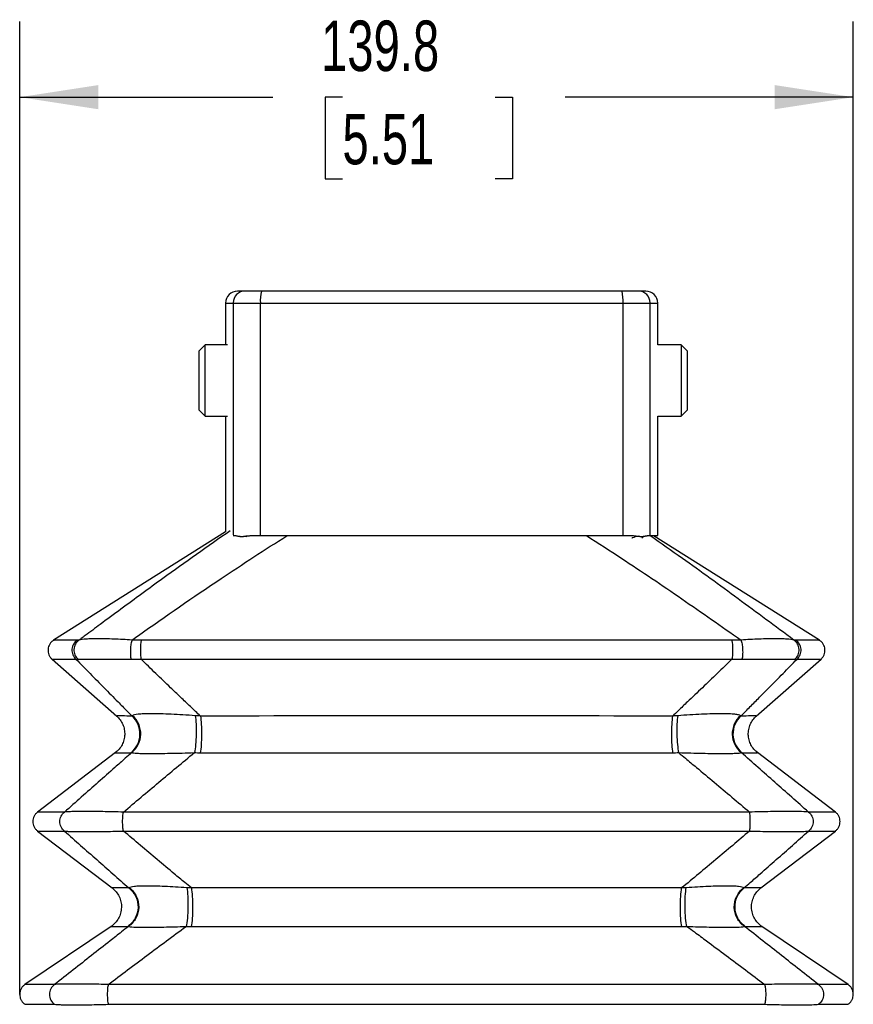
# Model space of a CAD drawing. Header units: millimetres. Extents: x 0 to 1118, y 0 to 864.
# Tile 13 of 21: x 480 to 620, y 474 to 639. Entities that reach past the tile are written whole.
import ezdxf

# ---------------------------------------------------------------- set-up
doc = ezdxf.new("R2010")
doc.units = ezdxf.units.MM
doc.header["$LTSCALE"] = 4
doc.layers.add('DIMENSIONS', color=140, linetype='Continuous', lineweight=25)
doc.styles.add('SLDTEXTSTYLE0', font='TXT', dxfattribs={"width": 0.7})
doc.dimstyles.new('SLDDIMSTYLE1', dxfattribs={"dimtxt": 8.632031, "dimasz": 13.208, "dimexe": 0, "dimexo": 0.0625, "dimgap": 2.158008, "dimtad": 0, "dimtih": 1, "dimtoh": 1, "dimdec": 1, "dimrnd": 1e-09, "dimzin": 12, "dimdsep": 46, "dimtxsty": 'SLDTEXTSTYLE0', "dimsah": 1, "dimcen": 0.09, "dimadec": 0, "dimazin": 3, "dimtfac": 1, "dimtdec": 1, "dimtofl": 0, "dimtmove": 0, "dimatfit": 3, "dimfxl": 0, "dimfrac": 2, "dimtolj": 1, "dimtzin": 12, "dimarcsym": 0})

# ---------------------------------------------------------------- blocks, each defined once
blk = doc.blocks.new('_D_4')
at = {"layer": 'DIMENSIONS'}
for p, q in [((479.77, 480.54), (479.77, 638.7)), ((619.62, 480.54), (619.62, 638.7)), ((479.77, 626), (522.21, 626)), ((533.91, 626), (531.01, 626)), ((531.01, 626), (531.01, 612.28)), ((559.56, 626), (562.46, 626)), ((562.46, 626), (562.46, 612.28)), ((619.62, 626), (571.26, 626)), ((531.01, 612.28), (533.91, 612.28)), ((562.46, 612.28), (559.56, 612.28))]:
    blk.add_line(p, q, dxfattribs=at)
for points in [[(479.77, 626), (492.98, 623.97), (492.98, 628.03)], [(619.62, 626), (606.41, 628.03), (606.41, 623.97)]]:
    blk.add_solid(points, dxfattribs=at)
at = {"layer": 'DIMENSIONS', "char_height": 8.467, "attachment_point": 1, "style": 'SLDTEXTSTYLE0'}
for s, insert in [('139.8', (530.32, 638.85)), ('5.51', (533.91, 623.2))]:
    blk.add_mtext(s, dxfattribs=dict(at, insert=insert))

msp = doc.modelspace()

# ---------------------------------------------------------------- linework, layer by layer
for p, q in [((517.57, 593.46), (516.31, 593.46)), ((520.31, 593.46), (517.57, 593.46)), ((580.8, 593.46), (520.31, 593.46)), ((583.54, 593.46), (580.8, 593.46)), ((584.81, 593.46), (583.54, 593.46)), ((514.31, 591.46), (514.31, 584.46)), ((514.31, 591.46), (515.58, 591.46)), ((515.58, 591.46), (520.14, 591.46)), ((515.58, 591.46), (515.58, 552.55)), ((520.14, 552.46), (520.14, 591.46)), ((520.14, 591.46), (580.97, 591.46)), ((580.97, 591.46), (580.97, 552.46)), ((580.97, 591.46), (585.54, 591.46)), ((585.54, 552.46), (585.54, 591.46)), ((585.54, 591.46), (586.81, 591.46)), ((586.81, 584.46), (586.81, 591.46)), ((510.89, 584.46), (509.82, 583.39)), ((509.82, 583.39), (509.82, 573.54)), ((514.61, 584.46), (510.89, 584.46)), ((510.89, 572.46), (510.89, 584.46)), ((590.74, 584.46), (586.81, 584.46)), ((591.82, 583.39), (590.74, 584.46)), ((590.74, 584.46), (590.74, 580.75)), ((591.82, 580.34), (591.82, 583.39)), ((590.74, 580.75), (590.74, 572.46)), ((591.82, 573.54), (591.82, 580.34)), ((509.82, 573.54), (510.89, 572.46)), ((590.74, 572.46), (591.82, 573.54)), ((510.89, 572.46), (514.61, 572.46)), ((514.31, 572.46), (514.31, 553.07)), ((586.81, 552.46), (586.81, 572.46)), ((586.81, 572.46), (590.74, 572.46)), ((514.31, 553.07), (485.45, 534.89)), ((516.55, 552.32), (516.64, 552.26)), ((517.93, 552.22), (517.57, 552.32)), ((520.14, 552.46), (580.97, 552.46)), ((585.54, 552.46), (586.81, 552.46)), ((586.2, 552.37), (586.81, 552.46)), ((613.93, 534.89), (586.2, 552.36)), ((485.19, 531.71), (496.05, 522.16)), ((603.33, 522.16), (614.2, 531.71)), ((495.85, 516.03), (482.78, 506.05)), ((616.61, 506.05), (603.54, 516.03)), ((482.78, 502.87), (495.3, 493.32)), ((604.09, 493.32), (616.61, 502.87)), ((495.1, 486.87), (480.65, 477.12)), ((618.73, 477.12), (604.28, 486.87))]:
    msp.add_line(p, q)
for centre, radius, start, end in [((516.31, 591.46), 2, 90, 180), ((517.57, 591.47), 2, 90.1, 180.0996), ((526.27, 591.96), 6.15, 165.8391, 184.6343), ((574.85, 591.96), 6.15, 355.3657, 14.1609), ((583.54, 591.47), 2, 359.9004, 89.9), ((584.81, 591.46), 2, 0, 90), ((510.11, 568.07), 52.05, 268.8652, 269.9605), ((600.98, 517.26), 1.25, 262.6404, 269.3377), ((497.89, 488.26), 1.4, 270.5213, 275.9291), ((508.58, 542.36), 55.5, 269.0614, 269.9637), ((601.5, 488.26), 1.4, 264.0709, 269.4787)]:
    msp.add_arc(centre, radius, start, end)
for points, knots in [([(515.09, 553.26), (511.31, 550.61), (505.2, 546.33), (497.93, 540.97), (493.6, 537.78), (491.37, 536.12), (490.24, 535.29), (489.9, 535.03), (489.79, 534.95), (489.75, 534.92)], [0, 0, 0, 0, 0.4472048, 0.7240787, 0.8621346, 0.9597255, 0.987022, 0.9953005, 1, 1, 1, 1]), ([(498.61, 534.92), (498.65, 534.95), (499, 535.2), (503.94, 538.68), (512.47, 544.64), (520.88, 550.05), (524.58, 552.42)], [0, 0, 0, 0, 0.004791, 0.041925, 0.579779, 1, 1, 1, 1]), ([(515.58, 552.46), (515.58, 552.46), (515.59, 552.46), (515.62, 552.46), (515.64, 552.46), (515.67, 552.46), (515.71, 552.46), (515.78, 552.46), (515.9, 552.45), (516.03, 552.44), (516.19, 552.41), (516.36, 552.38), (516.49, 552.34), (516.55, 552.32)], [0, 0, 0, 0, 0.072459, 0.134371, 0.185736, 0.226553, 0.256822, 0.399634, 0.511383, 0.644944, 0.763219, 0.887005, 1, 1, 1, 1]), ([(517.57, 552.32), (517.52, 552.31), (517.44, 552.29), (517.31, 552.26), (517.19, 552.25), (517.08, 552.24), (516.97, 552.24), (516.86, 552.25), (516.75, 552.26), (516.65, 552.29), (516.58, 552.31), (516.55, 552.32)], [0, 0, 0, 0, 0.1139738, 0.2258018, 0.3360957, 0.4454688, 0.5545345, 0.663907, 0.7742004, 0.8860274, 1, 1, 1, 1]), ([(517.57, 552.32), (517.61, 552.33), (517.7, 552.35), (517.84, 552.38), (517.99, 552.4), (518.16, 552.42), (518.34, 552.43), (518.53, 552.44), (518.74, 552.45), (518.98, 552.46), (519.28, 552.46), (519.68, 552.46), (519.98, 552.46), (520.14, 552.46)], [0, 0, 0, 0, 0.056972, 0.117861, 0.182729, 0.251625, 0.32459, 0.40166, 0.482865, 0.564173, 0.677468, 0.822746, 1, 1, 1, 1]), ([(574.84, 552.44), (576.82, 551.17), (582.21, 547.73), (590.87, 541.85), (597.48, 537.23), (600.78, 534.92)], [0, 0, 0, 0, 0.225341, 0.613698, 1, 1, 1, 1]), ([(580.97, 552.46), (581.04, 552.46), (581.16, 552.46), (581.33, 552.46), (581.48, 552.46), (581.59, 552.46), (581.78, 552.46), (582.04, 552.46), (582.38, 552.45), (582.69, 552.44), (583, 552.41), (583.28, 552.38), (583.46, 552.34), (583.54, 552.32)], [0, 0, 0, 0, 0.0724589, 0.1343711, 0.1857359, 0.226553, 0.256822, 0.3996339, 0.5113833, 0.6449442, 0.7632189, 0.8870054, 1, 1, 1, 1]), ([(583.54, 552.32), (583.2, 552.26), (582.83, 552.19), (582.49, 552.03), (582.47, 552.02)], [0, 0, 0, 0, 0.935945, 1, 1, 1, 1]), ([(584.56, 552.32), (584.53, 552.31), (584.46, 552.29), (584.36, 552.26), (584.25, 552.25), (584.15, 552.24), (584.03, 552.24), (583.92, 552.25), (583.8, 552.26), (583.67, 552.29), (583.59, 552.31), (583.54, 552.32)], [0, 0, 0, 0, 0.113974, 0.225802, 0.336095, 0.445468, 0.554534, 0.663907, 0.7742, 0.886027, 1, 1, 1, 1]), ([(584.15, 552.01), (584.16, 552.02), (584.29, 552.19), (584.43, 552.26), (584.56, 552.32)], [0, 0, 0, 0, 0.0975617, 1, 1, 1, 1]), ([(584.56, 552.32), (584.59, 552.33), (584.66, 552.35), (584.75, 552.38), (584.84, 552.4), (584.94, 552.42), (585.03, 552.43), (585.13, 552.44), (585.21, 552.45), (585.3, 552.46), (585.39, 552.46), (585.48, 552.46), (585.52, 552.46), (585.54, 552.46)], [0, 0, 0, 0, 0.056972, 0.117861, 0.182729, 0.251625, 0.32459, 0.40166, 0.482865, 0.564173, 0.677468, 0.822746, 1, 1, 1, 1]), ([(609.64, 534.92), (606.52, 537.23), (600.27, 541.85), (592.27, 547.72), (587.34, 551.15), (585.54, 552.4)], [0, 0, 0, 0, 0.387148, 0.776356, 1, 1, 1, 1]), ([(485.46, 534.89), (485.33, 534.8), (485.08, 534.62), (484.8, 534.24), (484.6, 533.82), (484.51, 533.36), (484.53, 532.89), (484.65, 532.44), (484.88, 532.03), (485.09, 531.81), (485.2, 531.7)], [0, 0, 0, 0, 0.125002, 0.250003, 0.375002, 0.500002, 0.625, 0.75, 0.874998, 1, 1, 1, 1]), ([(489.45, 534.89), (488.75, 534.89), (487.36, 534.89), (486.11, 534.89), (485.48, 534.89), (485.52, 534.89), (485.54, 534.89)], [0, 0, 0, 0, 0.284943, 0.570635, 0.856782, 1, 1, 1, 1]), ([(489.45, 534.89), (489.19, 534.73), (488.97, 534.5), (488.66, 533.97), (488.56, 533.67), (488.52, 533.05), (488.57, 532.74), (488.8, 532.17), (488.98, 531.91), (489.2, 531.71)], [0, 0, 0, 0, 0.25, 0.25, 0.5, 0.5, 0.75, 0.75, 1, 1, 1, 1]), ([(489.75, 534.92), (489.49, 534.75), (489.27, 534.52), (488.97, 533.98), (488.88, 533.67), (488.85, 533.04), (488.91, 532.72), (489.16, 532.15), (489.35, 531.89), (489.59, 531.69)], [0, 0, 0, 0, 0.25, 0.25, 0.5, 0.5, 0.75, 0.75, 1, 1, 1, 1]), ([(498.61, 534.92), (497.56, 534.99), (496.53, 535.04), (495.08, 535.09), (494.62, 535.11), (493.73, 535.13), (493.31, 535.13), (492.53, 535.13), (492.16, 535.13), (491.51, 535.11), (491.21, 535.09), (490.42, 535.04), (490.02, 534.99), (489.75, 534.92)], [0, 0, 0, 0, 0.25, 0.25, 0.375, 0.375, 0.5, 0.5, 0.625, 0.625, 0.75, 0.75, 1, 1, 1, 1]), ([(498.61, 534.92), (498.54, 534.75), (498.48, 534.52), (498.39, 533.98), (498.36, 533.67), (498.33, 533.04), (498.33, 532.72), (498.36, 532.15), (498.4, 531.89), (498.44, 531.69)], [0, 0, 0, 0, 0.25, 0.25, 0.5, 0.5, 0.75, 0.75, 1, 1, 1, 1]), ([(500.16, 534.89), (500.12, 534.73), (500.08, 534.5), (500.03, 533.97), (500.02, 533.67), (500.01, 533.05), (500.02, 532.74), (500.05, 532.17), (500.08, 531.91), (500.12, 531.71)], [0, 0, 0, 0, 0.25, 0.25, 0.5, 0.5, 0.75, 0.75, 1, 1, 1, 1]), ([(599.22, 534.89), (591.07, 534.89), (582.85, 534.89), (566.31, 534.89), (558, 534.89), (533.07, 534.89), (516.46, 534.89), (500.16, 534.89)], [0, 0, 0, 0, 0.25, 0.25, 0.5, 0.5, 1, 1, 1, 1]), ([(599.22, 534.89), (599.27, 534.73), (599.3, 534.5), (599.35, 533.97), (599.37, 533.67), (599.38, 533.05), (599.37, 532.74), (599.33, 532.17), (599.3, 531.91), (599.26, 531.71)], [0, 0, 0, 0, 0.25, 0.25, 0.5, 0.5, 0.75, 0.75, 1, 1, 1, 1]), ([(609.64, 534.92), (609.36, 534.99), (608.97, 535.04), (608.18, 535.09), (607.88, 535.11), (607.22, 535.13), (606.86, 535.13), (606.07, 535.13), (605.65, 535.13), (604.77, 535.11), (604.31, 535.09), (602.86, 535.04), (601.82, 534.99), (600.78, 534.92)], [0, 0, 0, 0, 0.25, 0.25, 0.375, 0.375, 0.5, 0.5, 0.625, 0.625, 0.75, 0.75, 1, 1, 1, 1]), ([(600.78, 534.92), (600.85, 534.75), (600.9, 534.52), (600.99, 533.98), (601.03, 533.67), (601.06, 533.04), (601.06, 532.72), (601.02, 532.15), (600.99, 531.89), (600.94, 531.69)], [0, 0, 0, 0, 0.25, 0.25, 0.5, 0.5, 0.75, 0.75, 1, 1, 1, 1]), ([(609.8, 531.69), (610.04, 531.89), (610.23, 532.15), (610.48, 532.72), (610.54, 533.04), (610.51, 533.67), (610.42, 533.98), (610.11, 534.52), (609.89, 534.75), (609.64, 534.92)], [0, 0, 0, 0, 0.25, 0.25, 0.5, 0.5, 0.75, 0.75, 1, 1, 1, 1]), ([(610.18, 531.71), (610.41, 531.91), (610.59, 532.17), (610.82, 532.74), (610.87, 533.05), (610.82, 533.67), (610.73, 533.97), (610.41, 534.5), (610.2, 534.73), (609.94, 534.89)], [0, 0, 0, 0, 0.25, 0.25, 0.5, 0.5, 0.75, 0.75, 1, 1, 1, 1]), ([(613.85, 534.89), (613.86, 534.89), (613.91, 534.89), (613.27, 534.89), (612.03, 534.89), (610.64, 534.89), (609.94, 534.89)], [0, 0, 0, 0, 0.143213, 0.429373, 0.715062, 1, 1, 1, 1]), ([(614.18, 531.7), (614.29, 531.81), (614.51, 532.03), (614.73, 532.44), (614.86, 532.89), (614.87, 533.36), (614.78, 533.82), (614.59, 534.24), (614.3, 534.62), (614.05, 534.8), (613.93, 534.89)], [0, 0, 0, 0, 0.125002, 0.25, 0.375, 0.499998, 0.624998, 0.749997, 0.874998, 1, 1, 1, 1]), ([(485.29, 531.7), (485.27, 531.7), (485.22, 531.7), (485.86, 531.7), (487.11, 531.7), (488.51, 531.7), (489.2, 531.71)], [0, 0, 0, 0, 0.143042, 0.429251, 0.715002, 1, 1, 1, 1]), ([(489.2, 531.71), (490, 530.9), (491.57, 529.3), (493.92, 526.92), (495.97, 524.84), (497.54, 523.26), (498.33, 522.46), (498.63, 522.16)], [0, 0, 0, 0, 0.251808, 0.499561, 0.74966, 0.904685, 1, 1, 1, 1]), ([(489.59, 531.69), (489.86, 531.7), (490.25, 531.71), (491.04, 531.72), (491.34, 531.73), (492, 531.73), (492.36, 531.73), (493.15, 531.73), (493.57, 531.73), (494.45, 531.73), (494.91, 531.72), (496.36, 531.71), (497.4, 531.7), (498.44, 531.69)], [0, 0, 0, 0, 0.25, 0.25, 0.375, 0.375, 0.5, 0.5, 0.625, 0.625, 0.75, 0.75, 1, 1, 1, 1]), ([(500.12, 531.71), (516.43, 531.7), (533.06, 531.7), (558.01, 531.7), (566.32, 531.7), (582.88, 531.7), (591.11, 531.7), (599.26, 531.71)], [0, 0, 0, 0, 0.5, 0.5, 0.75, 0.75, 1, 1, 1, 1]), ([(510.1, 522.16), (509.54, 522.69), (508.42, 523.75), (506.75, 525.33), (504.81, 527.19), (502.6, 529.31), (500.95, 530.91), (500.12, 531.71)], [0, 0, 0, 0, 0.166935, 0.333745, 0.500439, 0.750308, 1, 1, 1, 1]), ([(599.26, 531.71), (598.43, 530.9), (596.78, 529.3), (594.29, 526.92), (592.11, 524.84), (590.44, 523.26), (589.6, 522.46), (589.29, 522.16)], [0, 0, 0, 0, 0.251808, 0.499561, 0.749659, 0.904695, 1, 1, 1, 1]), ([(600.76, 522.16), (601.28, 522.69), (602.33, 523.75), (603.9, 525.33), (605.73, 527.19), (607.83, 529.31), (609.4, 530.91), (610.18, 531.71)], [0, 0, 0, 0, 0.166922, 0.333732, 0.500439, 0.750308, 1, 1, 1, 1]), ([(600.94, 531.69), (601.98, 531.7), (603.02, 531.71), (604.47, 531.72), (604.94, 531.73), (605.82, 531.73), (606.24, 531.73), (607.03, 531.73), (607.39, 531.73), (608.05, 531.73), (608.34, 531.72), (609.13, 531.71), (609.53, 531.7), (609.8, 531.69)], [0, 0, 0, 0, 0.25, 0.25, 0.375, 0.375, 0.5, 0.5, 0.625, 0.625, 0.75, 0.75, 1, 1, 1, 1]), ([(610.18, 531.71), (610.88, 531.7), (612.28, 531.7), (613.52, 531.7), (614.16, 531.7), (614.12, 531.7), (614.1, 531.7)], [0, 0, 0, 0, 0.28491, 0.570574, 0.856712, 1, 1, 1, 1]), ([(496.03, 522.19), (496.23, 521.98), (496.65, 521.56), (497.09, 520.78), (497.35, 519.93), (497.42, 519.04), (497.29, 518.16), (496.97, 517.33), (496.48, 516.58), (496.03, 516.19), (495.81, 516)], [0, 0, 0, 0, 0.124999, 0.250006, 0.374998, 0.500008, 0.625001, 0.750002, 0.875003, 1, 1, 1, 1]), ([(498.63, 522.16), (498.02, 522.17), (496.81, 522.18), (496.05, 522.18), (496.11, 522.18), (496.13, 522.18)], [0, 0, 0, 0, 0.399455, 0.799742, 1, 1, 1, 1]), ([(498.42, 516.01), (498.88, 516.37), (499.25, 516.83), (499.78, 517.88), (499.93, 518.45), (499.97, 519.62), (499.86, 520.21), (499.41, 521.29), (499.06, 521.77), (498.63, 522.16)], [0, 0, 0, 0, 0.25, 0.25, 0.5, 0.5, 0.75, 0.75, 1, 1, 1, 1]), ([(498.56, 516.03), (499.02, 516.39), (499.4, 516.85), (499.92, 517.91), (500.07, 518.49), (500.09, 519.67), (499.98, 520.27), (499.5, 521.35), (499.14, 521.83), (498.7, 522.22)], [0, 0, 0, 0, 0.25, 0.25, 0.5, 0.5, 0.75, 0.75, 1, 1, 1, 1]), ([(509.22, 522.22), (508.52, 522.27), (507.83, 522.31), (506.48, 522.39), (505.83, 522.43), (504.57, 522.49), (503.98, 522.51), (502.86, 522.54), (502.34, 522.55), (501.39, 522.55), (500.97, 522.54), (500.23, 522.51), (499.92, 522.49), (499.14, 522.4), (498.83, 522.32), (498.7, 522.22)], [0, 0, 0, 0, 0.125, 0.125, 0.25, 0.25, 0.375, 0.375, 0.5, 0.5, 0.625, 0.625, 0.75, 0.75, 1, 1, 1, 1]), ([(509.22, 522.22), (509.28, 521.83), (509.33, 521.35), (509.38, 520.27), (509.39, 519.67), (509.36, 518.49), (509.33, 517.91), (509.23, 516.85), (509.16, 516.39), (509.08, 516.03)], [0, 0, 0, 0, 0.25, 0.25, 0.5, 0.5, 0.75, 0.75, 1, 1, 1, 1]), ([(510.1, 522.16), (510.16, 521.77), (510.2, 521.29), (510.26, 520.21), (510.28, 519.62), (510.27, 518.45), (510.25, 517.88), (510.18, 516.83), (510.13, 516.37), (510.07, 516.01)], [0, 0, 0, 0, 0.25, 0.25, 0.5, 0.5, 0.75, 0.75, 1, 1, 1, 1]), ([(589.29, 522.16), (576.2, 522.18), (562.95, 522.19), (536.44, 522.19), (523.18, 522.18), (510.1, 522.16)], [0, 0, 0, 0, 0.5, 0.5, 1, 1, 1, 1]), ([(589.29, 522.16), (589.23, 521.77), (589.18, 521.29), (589.12, 520.21), (589.11, 519.62), (589.11, 518.45), (589.13, 517.88), (589.2, 516.83), (589.25, 516.37), (589.31, 516.01)], [0, 0, 0, 0, 0.25, 0.25, 0.5, 0.5, 0.75, 0.75, 1, 1, 1, 1]), ([(590.17, 522.22), (590.11, 521.83), (590.06, 521.35), (590, 520.27), (590, 519.67), (590.02, 518.49), (590.06, 517.91), (590.16, 516.85), (590.23, 516.39), (590.31, 516.03)], [0, 0, 0, 0, 0.25, 0.25, 0.5, 0.5, 0.75, 0.75, 1, 1, 1, 1]), ([(600.69, 522.22), (600.62, 522.27), (600.51, 522.31), (600.19, 522.39), (599.98, 522.43), (599.45, 522.49), (599.14, 522.51), (598.4, 522.54), (597.98, 522.55), (597.03, 522.55), (596.5, 522.54), (595.39, 522.51), (594.79, 522.49), (592.91, 522.4), (591.56, 522.32), (590.17, 522.22)], [0, 0, 0, 0, 0.125, 0.125, 0.25, 0.25, 0.375, 0.375, 0.5, 0.5, 0.625, 0.625, 0.75, 0.75, 1, 1, 1, 1]), ([(600.69, 522.22), (600.24, 521.83), (599.88, 521.35), (599.41, 520.27), (599.29, 519.67), (599.32, 518.49), (599.46, 517.91), (599.98, 516.85), (600.36, 516.39), (600.82, 516.03)], [0, 0, 0, 0, 0.25, 0.25, 0.5, 0.5, 0.75, 0.75, 1, 1, 1, 1]), ([(600.76, 522.16), (600.33, 521.77), (599.98, 521.29), (599.52, 520.21), (599.41, 519.62), (599.45, 518.45), (599.6, 517.88), (600.13, 516.83), (600.51, 516.37), (600.97, 516.01)], [0, 0, 0, 0, 0.25, 0.25, 0.5, 0.5, 0.75, 0.75, 1, 1, 1, 1]), ([(603.26, 522.18), (603.27, 522.18), (603.33, 522.18), (602.57, 522.18), (601.36, 522.17), (600.76, 522.16)], [0, 0, 0, 0, 0.200259, 0.600542, 1, 1, 1, 1]), ([(603.57, 516), (603.35, 516.19), (602.91, 516.58), (602.42, 517.33), (602.1, 518.16), (601.97, 519.04), (602.04, 519.93), (602.3, 520.78), (602.73, 521.56), (603.15, 521.98), (603.36, 522.19)], [0, 0, 0, 0, 0.124997, 0.249998, 0.374999, 0.499993, 0.625003, 0.749994, 0.875001, 1, 1, 1, 1]), ([(498.56, 516.03), (498.2, 515.71), (497.26, 514.88), (495.39, 513.23), (492.93, 511.05), (490.11, 508.56), (488.23, 506.89), (487.29, 506.05)], [0, 0, 0, 0, 0.095822, 0.250385, 0.500495, 0.75055, 1, 1, 1, 1]), ([(495.81, 516), (495.87, 516), (495.99, 516), (496.86, 516.01), (497.9, 516.01), (498.42, 516.01)], [0, 0, 0, 0, 0.333748, 0.667194, 1, 1, 1, 1]), ([(497.18, 506.05), (498.16, 506.89), (500.13, 508.56), (503.1, 511.05), (506.08, 513.55), (508.08, 515.2), (509.08, 516.03)], [0, 0, 0, 0, 0.249658, 0.499505, 0.749618, 1, 1, 1, 1]), ([(498.56, 516.03), (498.69, 515.98), (499, 515.95), (499.77, 515.91), (500.09, 515.9), (500.82, 515.88), (501.24, 515.88), (502.19, 515.88), (502.71, 515.88), (503.83, 515.9), (504.43, 515.91), (505.68, 515.93), (506.34, 515.95), (507.69, 515.98), (508.38, 516), (509.08, 516.03)], [0, 0, 0, 0, 0.25, 0.25, 0.375, 0.375, 0.5, 0.5, 0.625, 0.625, 0.75, 0.75, 0.875, 0.875, 1, 1, 1, 1]), ([(510.07, 516.01), (523.17, 516.01), (536.43, 516), (562.96, 516), (576.22, 516.01), (589.31, 516.01)], [0, 0, 0, 0, 0.5, 0.5, 1, 1, 1, 1]), ([(590.31, 516.03), (590.69, 515.71), (591.69, 514.88), (593.68, 513.23), (596.29, 511.05), (599.25, 508.56), (601.22, 506.89), (602.21, 506.05)], [0, 0, 0, 0, 0.095822, 0.250385, 0.500495, 0.75055, 1, 1, 1, 1]), ([(590.31, 516.03), (591.7, 515.98), (593.06, 515.95), (594.93, 515.91), (595.53, 515.9), (596.65, 515.88), (597.17, 515.88), (598.12, 515.88), (598.55, 515.88), (599.29, 515.9), (599.6, 515.91), (600.12, 515.93), (600.33, 515.95), (600.65, 515.98), (600.76, 516), (600.82, 516.03)], [0, 0, 0, 0, 0.25, 0.25, 0.375, 0.375, 0.5, 0.5, 0.625, 0.625, 0.75, 0.75, 0.875, 0.875, 1, 1, 1, 1]), ([(612.1, 506.05), (611.16, 506.89), (609.28, 508.56), (606.46, 511.05), (603.64, 513.55), (601.76, 515.2), (600.82, 516.03)], [0, 0, 0, 0, 0.249658, 0.499505, 0.749618, 1, 1, 1, 1]), ([(600.97, 516.01), (601.49, 516.01), (602.55, 516.01), (603.33, 516), (603.67, 516), (603.57, 516), (603.57, 516)], [0, 0, 0, 0, 0.3327779, 0.6661926, 0.9999312, 1, 1, 1, 1]), ([(482.78, 506.05), (482.66, 505.95), (482.43, 505.75), (482.18, 505.36), (482.02, 504.92), (481.97, 504.46), (482.02, 504), (482.18, 503.57), (482.43, 503.18), (482.66, 502.97), (482.78, 502.87)], [0, 0, 0, 0, 0.125002, 0.250003, 0.375002, 0.500002, 0.625, 0.75, 0.874998, 1, 1, 1, 1]), ([(487.29, 506.05), (486.5, 506.05), (484.92, 506.05), (483.52, 506.05), (482.8, 506.05), (482.85, 506.05), (482.87, 506.05)], [0, 0, 0, 0, 0.284888, 0.570639, 0.856915, 1, 1, 1, 1]), ([(487.29, 502.87), (487.05, 503.06), (486.85, 503.3), (486.58, 503.85), (486.51, 504.16), (486.51, 504.77), (486.58, 505.07), (486.85, 505.62), (487.05, 505.87), (487.29, 506.05)], [0, 0, 0, 0, 0.25, 0.25, 0.5, 0.5, 0.75, 0.75, 1, 1, 1, 1]), ([(497.18, 506.05), (496.58, 506.07), (495.99, 506.08), (494.83, 506.11), (494.26, 506.12), (493.15, 506.14), (492.62, 506.15), (491.6, 506.16), (491.12, 506.16), (490.23, 506.16), (489.82, 506.16), (489.1, 506.15), (488.77, 506.14), (488.21, 506.12), (487.97, 506.11), (487.57, 506.08), (487.41, 506.07), (487.29, 506.05)], [0, 0, 0, 0, 0.125, 0.125, 0.25, 0.25, 0.375, 0.375, 0.5, 0.5, 0.625, 0.625, 0.75, 0.75, 0.875, 0.875, 1, 1, 1, 1]), ([(497.18, 502.87), (497.14, 503.06), (497.1, 503.3), (497.06, 503.85), (497.04, 504.16), (497.04, 504.77), (497.06, 505.07), (497.1, 505.62), (497.14, 505.87), (497.18, 506.05)], [0, 0, 0, 0, 0.25, 0.25, 0.5, 0.5, 0.75, 0.75, 1, 1, 1, 1]), ([(602.21, 506.05), (593.58, 506.05), (584.86, 506.05), (567.33, 506.05), (558.51, 506.05), (540.87, 506.05), (532.06, 506.05), (514.52, 506.05), (505.8, 506.05), (497.18, 506.05)], [0, 0, 0, 0, 0.25, 0.25, 0.5, 0.5, 0.75, 0.75, 1, 1, 1, 1]), ([(612.1, 506.05), (611.85, 506.08), (611.46, 506.11), (610.62, 506.14), (610.3, 506.15), (609.58, 506.16), (609.17, 506.16), (608.28, 506.16), (607.8, 506.16), (606.79, 506.15), (606.26, 506.14), (604.59, 506.11), (603.4, 506.08), (602.21, 506.05)], [0, 0, 0, 0, 0.25, 0.25, 0.375, 0.375, 0.5, 0.5, 0.625, 0.625, 0.75, 0.75, 1, 1, 1, 1]), ([(602.21, 502.87), (602.25, 503.06), (602.28, 503.3), (602.33, 503.85), (602.34, 504.16), (602.34, 504.77), (602.33, 505.07), (602.28, 505.62), (602.25, 505.87), (602.21, 506.05)], [0, 0, 0, 0, 0.25, 0.25, 0.5, 0.5, 0.75, 0.75, 1, 1, 1, 1]), ([(612.1, 506.05), (612.34, 505.87), (612.53, 505.62), (612.8, 505.07), (612.87, 504.77), (612.87, 504.16), (612.8, 503.85), (612.53, 503.3), (612.34, 503.06), (612.1, 502.87)], [0, 0, 0, 0, 0.25, 0.25, 0.5, 0.5, 0.75, 0.75, 1, 1, 1, 1]), ([(616.52, 506.05), (616.53, 506.05), (616.59, 506.05), (615.87, 506.05), (614.46, 506.05), (612.88, 506.05), (612.1, 506.05)], [0, 0, 0, 0, 0.143332, 0.429528, 0.715191, 1, 1, 1, 1]), ([(616.61, 502.87), (616.72, 502.97), (616.96, 503.18), (617.2, 503.57), (617.36, 504), (617.41, 504.46), (617.36, 504.92), (617.2, 505.36), (616.96, 505.75), (616.72, 505.95), (616.61, 506.05)], [0, 0, 0, 0, 0.125002, 0.25, 0.375, 0.499998, 0.624998, 0.749997, 0.874998, 1, 1, 1, 1]), ([(482.87, 502.87), (482.85, 502.87), (482.8, 502.87), (483.52, 502.87), (484.92, 502.87), (486.5, 502.87), (487.29, 502.87)], [0, 0, 0, 0, 0.143085, 0.429361, 0.715112, 1, 1, 1, 1]), ([(487.29, 502.87), (488.19, 502.07), (489.99, 500.47), (492.69, 498.08), (495.39, 495.7), (497.18, 494.11), (498.08, 493.32)], [0, 0, 0, 0, 0.24968, 0.499539, 0.749642, 1, 1, 1, 1]), ([(487.29, 502.87), (487.41, 502.86), (487.57, 502.84), (487.97, 502.82), (488.21, 502.8), (488.77, 502.79), (489.1, 502.78), (489.82, 502.77), (490.23, 502.77), (491.12, 502.77), (491.6, 502.77), (492.62, 502.78), (493.15, 502.79), (494.26, 502.8), (494.83, 502.82), (495.99, 502.84), (496.58, 502.86), (497.18, 502.87)], [0, 0, 0, 0, 0.125, 0.125, 0.25, 0.25, 0.375, 0.375, 0.5, 0.5, 0.625, 0.625, 0.75, 0.75, 0.875, 0.875, 1, 1, 1, 1]), ([(497.18, 502.87), (505.8, 502.87), (514.52, 502.87), (532.06, 502.87), (540.87, 502.87), (558.51, 502.87), (567.33, 502.87), (584.86, 502.87), (593.58, 502.87), (602.21, 502.87)], [0, 0, 0, 0, 0.25, 0.25, 0.5, 0.5, 0.75, 0.75, 1, 1, 1, 1]), ([(508.57, 493.32), (508.2, 493.62), (507.25, 494.41), (505.34, 496), (502.85, 498.08), (500.01, 500.47), (498.12, 502.07), (497.18, 502.87)], [0, 0, 0, 0, 0.095713, 0.250359, 0.500461, 0.750558, 1, 1, 1, 1]), ([(602.21, 502.87), (601.26, 502.07), (599.38, 500.47), (596.54, 498.08), (593.68, 495.7), (591.77, 494.11), (590.82, 493.32)], [0, 0, 0, 0, 0.24968, 0.499539, 0.749644, 1, 1, 1, 1]), ([(601.3, 493.32), (601.64, 493.62), (602.54, 494.41), (604.34, 496), (606.7, 498.08), (609.4, 500.47), (611.2, 502.07), (612.1, 502.87)], [0, 0, 0, 0, 0.095732, 0.250358, 0.500461, 0.750557, 1, 1, 1, 1]), ([(602.21, 502.87), (603.4, 502.84), (604.59, 502.81), (606.26, 502.79), (606.79, 502.78), (607.8, 502.77), (608.28, 502.77), (609.17, 502.77), (609.58, 502.77), (610.3, 502.78), (610.62, 502.79), (611.46, 502.81), (611.85, 502.84), (612.1, 502.87)], [0, 0, 0, 0, 0.25, 0.25, 0.375, 0.375, 0.5, 0.5, 0.625, 0.625, 0.75, 0.75, 1, 1, 1, 1]), ([(612.1, 502.87), (612.88, 502.87), (614.46, 502.87), (615.87, 502.87), (616.59, 502.87), (616.53, 502.87), (616.52, 502.87)], [0, 0, 0, 0, 0.2848092, 0.5704717, 0.8566677, 1, 1, 1, 1]), ([(495.26, 493.34), (495.5, 493.13), (495.98, 492.72), (496.48, 491.9), (496.79, 491), (496.87, 490.05), (496.73, 489.1), (496.37, 488.22), (495.82, 487.43), (495.32, 487.04), (495.07, 486.85)], [0, 0, 0, 0, 0.124999, 0.249999, 0.374997, 0.499997, 0.624996, 0.749997, 0.874999, 1, 1, 1, 1]), ([(498.08, 493.32), (497.52, 493.32), (496.38, 493.33), (495.53, 493.34), (495.16, 493.34), (495.26, 493.34), (495.26, 493.34)], [0, 0, 0, 0, 0.332739, 0.666174, 0.999968, 1, 1, 1, 1]), ([(498.08, 493.32), (498.58, 492.94), (498.97, 492.43), (499.51, 491.3), (499.64, 490.67), (499.6, 489.42), (499.43, 488.79), (498.84, 487.69), (498.41, 487.22), (497.9, 486.86)], [0, 0, 0, 0, 0.25, 0.25, 0.5, 0.5, 0.75, 0.75, 1, 1, 1, 1]), ([(498.15, 493.37), (498.65, 492.99), (499.06, 492.48), (499.61, 491.35), (499.75, 490.71), (499.72, 489.45), (499.56, 488.82), (498.97, 487.71), (498.54, 487.23), (498.03, 486.87)], [0, 0, 0, 0, 0.25, 0.25, 0.5, 0.5, 0.75, 0.75, 1, 1, 1, 1]), ([(507.79, 493.37), (507.15, 493.41), (506.52, 493.44), (505.28, 493.51), (504.68, 493.54), (503.52, 493.59), (502.98, 493.61), (501.95, 493.63), (501.47, 493.64), (500.6, 493.64), (500.21, 493.63), (499.54, 493.61), (499.26, 493.59), (498.55, 493.52), (498.27, 493.45), (498.15, 493.37)], [0, 0, 0, 0, 0.125, 0.125, 0.25, 0.25, 0.375, 0.375, 0.5, 0.5, 0.625, 0.625, 0.75, 0.75, 1, 1, 1, 1]), ([(507.79, 493.37), (507.87, 492.99), (507.93, 492.48), (508, 491.35), (508.01, 490.71), (507.99, 489.45), (507.95, 488.82), (507.84, 487.71), (507.76, 487.23), (507.67, 486.87)], [0, 0, 0, 0, 0.25, 0.25, 0.5, 0.5, 0.75, 0.75, 1, 1, 1, 1]), ([(508.57, 493.32), (508.64, 492.94), (508.69, 492.43), (508.76, 491.3), (508.78, 490.67), (508.78, 489.42), (508.76, 488.79), (508.67, 487.69), (508.62, 487.22), (508.55, 486.86)], [0, 0, 0, 0, 0.25, 0.25, 0.5, 0.5, 0.75, 0.75, 1, 1, 1, 1]), ([(590.82, 493.32), (577.24, 493.34), (563.47, 493.34), (535.92, 493.34), (522.15, 493.34), (508.57, 493.32)], [0, 0, 0, 0, 0.5, 0.5, 1, 1, 1, 1]), ([(590.84, 486.86), (590.77, 487.22), (590.71, 487.69), (590.63, 488.79), (590.61, 489.42), (590.6, 490.67), (590.62, 491.3), (590.69, 492.43), (590.75, 492.94), (590.82, 493.32)], [0, 0, 0, 0, 0.25, 0.25, 0.5, 0.5, 0.75, 0.75, 1, 1, 1, 1]), ([(591.71, 486.87), (591.62, 487.23), (591.55, 487.71), (591.43, 488.82), (591.4, 489.45), (591.38, 490.71), (591.39, 491.35), (591.46, 492.48), (591.52, 492.99), (591.59, 493.37)], [0, 0, 0, 0, 0.25, 0.25, 0.5, 0.5, 0.75, 0.75, 1, 1, 1, 1]), ([(601.24, 493.37), (601.11, 493.45), (600.84, 493.52), (600.13, 493.59), (599.84, 493.61), (599.17, 493.63), (598.79, 493.64), (597.92, 493.64), (597.44, 493.63), (596.41, 493.61), (595.86, 493.59), (594.71, 493.54), (594.11, 493.51), (592.87, 493.44), (592.23, 493.41), (591.59, 493.37)], [0, 0, 0, 0, 0.25, 0.25, 0.375, 0.375, 0.5, 0.5, 0.625, 0.625, 0.75, 0.75, 0.875, 0.875, 1, 1, 1, 1]), ([(601.36, 486.87), (600.84, 487.23), (600.41, 487.71), (599.82, 488.82), (599.66, 489.45), (599.64, 490.71), (599.78, 491.35), (600.33, 492.48), (600.74, 492.99), (601.24, 493.37)], [0, 0, 0, 0, 0.25, 0.25, 0.5, 0.5, 0.75, 0.75, 1, 1, 1, 1]), ([(601.49, 486.86), (600.97, 487.22), (600.55, 487.69), (599.95, 488.79), (599.79, 489.42), (599.75, 490.67), (599.88, 491.3), (600.41, 492.43), (600.81, 492.94), (601.3, 493.32)], [0, 0, 0, 0, 0.25, 0.25, 0.5, 0.5, 0.75, 0.75, 1, 1, 1, 1]), ([(604.12, 493.34), (604.06, 493.34), (603.93, 493.34), (602.99, 493.33), (601.86, 493.32), (601.3, 493.32)], [0, 0, 0, 0, 0.333778, 0.667235, 1, 1, 1, 1]), ([(604.31, 486.85), (604.06, 487.04), (603.56, 487.43), (603.01, 488.22), (602.65, 489.1), (602.51, 490.05), (602.6, 491), (602.91, 491.9), (603.41, 492.72), (603.88, 493.13), (604.12, 493.34)], [0, 0, 0, 0, 0.125001, 0.250003, 0.375004, 0.500003, 0.625003, 0.750001, 0.875001, 1, 1, 1, 1]), ([(498.03, 486.87), (497.63, 486.56), (496.6, 485.75), (494.54, 484.13), (491.83, 482.01), (488.73, 479.57), (486.66, 477.94), (485.63, 477.12)], [0, 0, 0, 0, 0.095924, 0.250384, 0.500494, 0.750535, 1, 1, 1, 1]), ([(494.62, 477.12), (495.7, 477.94), (497.86, 479.57), (501.12, 482.01), (504.39, 484.45), (506.58, 486.06), (507.67, 486.87)], [0, 0, 0, 0, 0.249663, 0.499506, 0.749619, 1, 1, 1, 1]), ([(495.07, 486.85), (495.07, 486.85), (494.97, 486.85), (495.34, 486.85), (496.19, 486.85), (497.33, 486.86), (497.9, 486.86)], [0, 0, 0, 0, 0.000025, 0.333822, 0.66726, 1, 1, 1, 1]), ([(498.03, 486.87), (498.15, 486.83), (498.42, 486.79), (499.13, 486.76), (499.42, 486.75), (500.09, 486.74), (500.47, 486.73), (501.34, 486.73), (501.82, 486.74), (502.85, 486.75), (503.4, 486.76), (504.55, 486.78), (505.16, 486.8), (506.4, 486.83), (507.03, 486.85), (507.67, 486.87)], [0, 0, 0, 0, 0.25, 0.25, 0.375, 0.375, 0.5, 0.5, 0.625, 0.625, 0.75, 0.75, 0.875, 0.875, 1, 1, 1, 1]), ([(508.55, 486.86), (522.13, 486.85), (535.91, 486.85), (563.47, 486.85), (577.25, 486.85), (590.84, 486.86)], [0, 0, 0, 0, 0.5, 0.5, 1, 1, 1, 1]), ([(591.71, 486.87), (592.13, 486.56), (593.23, 485.75), (595.42, 484.13), (598.27, 482.01), (601.52, 479.57), (603.68, 477.94), (604.76, 477.12)], [0, 0, 0, 0, 0.095923, 0.250384, 0.500494, 0.750535, 1, 1, 1, 1]), ([(591.71, 486.87), (592.35, 486.85), (592.99, 486.83), (594.23, 486.8), (594.83, 486.78), (595.99, 486.76), (596.53, 486.75), (597.56, 486.74), (598.04, 486.73), (598.91, 486.73), (599.3, 486.74), (599.97, 486.75), (600.25, 486.76), (600.96, 486.79), (601.24, 486.83), (601.36, 486.87)], [0, 0, 0, 0, 0.125, 0.125, 0.25, 0.25, 0.375, 0.375, 0.5, 0.5, 0.625, 0.625, 0.75, 0.75, 1, 1, 1, 1]), ([(613.76, 477.12), (612.72, 477.94), (610.66, 479.57), (607.55, 482.01), (604.45, 484.45), (602.39, 486.06), (601.36, 486.87)], [0, 0, 0, 0, 0.249663, 0.499506, 0.749619, 1, 1, 1, 1]), ([(601.49, 486.86), (602.06, 486.86), (603.2, 486.85), (604.05, 486.85), (604.42, 486.85), (604.31, 486.85), (604.31, 486.85)], [0, 0, 0, 0, 0.3327434, 0.6661808, 0.9999718, 1, 1, 1, 1]), ([(480.65, 477.12), (480.52, 477.02), (480.27, 476.82), (479.99, 476.41), (479.81, 475.95), (479.75, 475.46), (479.81, 474.97), (479.99, 474.52), (480.27, 474.11), (480.52, 473.91), (480.65, 473.8)], [0, 0, 0, 0, 0.125002, 0.2500026, 0.3750012, 0.500001, 0.6249988, 0.7499984, 0.8749994, 1, 1, 1, 1]), ([(485.63, 477.12), (484.86, 477.12), (483.32, 477.12), (481.81, 477.12), (480.83, 477.12), (480.71, 477.12), (480.65, 477.12)], [0, 0, 0, 0, 0.249867, 0.499998, 0.75015, 1, 1, 1, 1]), ([(485.63, 477.12), (485.36, 476.94), (485.14, 476.69), (484.84, 476.11), (484.76, 475.79), (484.76, 475.14), (484.84, 474.81), (485.14, 474.24), (485.36, 473.99), (485.63, 473.8)], [0, 0, 0, 0, 0.25, 0.25, 0.5, 0.5, 0.75, 0.75, 1, 1, 1, 1]), ([(494.62, 477.12), (493.54, 477.15), (492.48, 477.17), (490.98, 477.19), (490.49, 477.2), (489.58, 477.21), (489.14, 477.21), (488.33, 477.21), (487.96, 477.21), (487.3, 477.2), (487, 477.19), (486.49, 477.18), (486.27, 477.17), (485.9, 477.15), (485.74, 477.13), (485.63, 477.12)], [0, 0, 0, 0, 0.25, 0.25, 0.375, 0.375, 0.5, 0.5, 0.625, 0.625, 0.75, 0.75, 0.875, 0.875, 1, 1, 1, 1]), ([(494.62, 477.12), (494.57, 476.94), (494.53, 476.69), (494.48, 476.11), (494.46, 475.79), (494.46, 475.14), (494.48, 474.81), (494.53, 474.24), (494.57, 473.99), (494.62, 473.8)], [0, 0, 0, 0, 0.25, 0.25, 0.5, 0.5, 0.75, 0.75, 1, 1, 1, 1]), ([(604.76, 477.12), (595.7, 477.12), (586.54, 477.12), (572.74, 477.12), (568.13, 477.12), (558.91, 477.12), (554.3, 477.12), (545.08, 477.12), (540.47, 477.12), (531.25, 477.12), (526.64, 477.12), (512.85, 477.12), (503.69, 477.12), (494.62, 477.12)], [0, 0, 0, 0, 0.25, 0.25, 0.375, 0.375, 0.5, 0.5, 0.625, 0.625, 0.75, 0.75, 1, 1, 1, 1]), ([(613.76, 477.12), (613.52, 477.15), (613.16, 477.17), (612.39, 477.19), (612.1, 477.2), (611.44, 477.21), (611.07, 477.21), (610.26, 477.21), (609.83, 477.21), (608.91, 477.2), (608.43, 477.19), (606.92, 477.17), (605.84, 477.15), (604.76, 477.12)], [0, 0, 0, 0, 0.25, 0.25, 0.375, 0.375, 0.5, 0.5, 0.625, 0.625, 0.75, 0.75, 1, 1, 1, 1]), ([(604.76, 477.12), (604.81, 476.94), (604.85, 476.69), (604.91, 476.11), (604.92, 475.79), (604.92, 475.14), (604.91, 474.81), (604.85, 474.24), (604.81, 473.99), (604.76, 473.8)], [0, 0, 0, 0, 0.25, 0.25, 0.5, 0.5, 0.75, 0.75, 1, 1, 1, 1]), ([(613.76, 477.12), (614.03, 476.94), (614.25, 476.69), (614.55, 476.11), (614.63, 475.79), (614.63, 475.14), (614.55, 474.81), (614.25, 474.24), (614.03, 473.99), (613.76, 473.8)], [0, 0, 0, 0, 0.25, 0.25, 0.5, 0.5, 0.75, 0.75, 1, 1, 1, 1]), ([(618.73, 477.12), (618.73, 477.12), (618.84, 477.12), (618.48, 477.12), (617.6, 477.12), (616.06, 477.12), (614.53, 477.12), (613.76, 477.12)], [0, 0, 0, 0, 0.00001, 0.249874, 0.499997, 0.750121, 1, 1, 1, 1]), ([(618.73, 473.8), (618.86, 473.91), (619.12, 474.11), (619.4, 474.52), (619.58, 474.97), (619.64, 475.46), (619.58, 475.95), (619.4, 476.41), (619.12, 476.82), (618.86, 477.02), (618.73, 477.12)], [0, 0, 0, 0, 0.125001, 0.250002, 0.375001, 0.499999, 0.624999, 0.749997, 0.874998, 1, 1, 1, 1]), ([(480.65, 473.8), (480.71, 473.8), (480.83, 473.8), (481.81, 473.8), (483.32, 473.8), (484.86, 473.8), (485.63, 473.8)], [0, 0, 0, 0, 0.24985, 0.500002, 0.750133, 1, 1, 1, 1]), ([(485.63, 473.8), (485.74, 473.79), (485.9, 473.78), (486.27, 473.76), (486.49, 473.75), (487, 473.73), (487.3, 473.72), (487.96, 473.72), (488.33, 473.71), (489.14, 473.71), (489.58, 473.72), (490.49, 473.72), (490.98, 473.73), (492.48, 473.75), (493.54, 473.78), (494.62, 473.8)], [0, 0, 0, 0, 0.125, 0.125, 0.25, 0.25, 0.375, 0.375, 0.5, 0.5, 0.625, 0.625, 0.75, 0.75, 1, 1, 1, 1]), ([(494.62, 473.8), (503.69, 473.8), (512.85, 473.8), (526.64, 473.8), (531.25, 473.8), (540.47, 473.8), (545.08, 473.8), (554.3, 473.8), (558.91, 473.8), (568.13, 473.8), (572.74, 473.8), (586.54, 473.8), (595.7, 473.8), (604.76, 473.8)], [0, 0, 0, 0, 0.25, 0.25, 0.375, 0.375, 0.5, 0.5, 0.625, 0.625, 0.75, 0.75, 1, 1, 1, 1]), ([(604.76, 473.8), (605.84, 473.78), (606.92, 473.75), (608.43, 473.73), (608.91, 473.72), (609.83, 473.72), (610.26, 473.71), (611.07, 473.71), (611.44, 473.72), (612.1, 473.72), (612.39, 473.73), (613.16, 473.75), (613.52, 473.78), (613.76, 473.8)], [0, 0, 0, 0, 0.25, 0.25, 0.375, 0.375, 0.5, 0.5, 0.625, 0.625, 0.75, 0.75, 1, 1, 1, 1]), ([(613.76, 473.8), (614.53, 473.8), (616.06, 473.8), (617.6, 473.8), (618.48, 473.8), (618.84, 473.8), (618.73, 473.8), (618.73, 473.8)], [0, 0, 0, 0, 0.249879, 0.500003, 0.750126, 0.99999, 1, 1, 1, 1])]:
    msp.add_open_spline(points, degree=3, knots=knots)
for points in [[(489.75, 534.92), (489.63, 534.9), (489.53, 534.89), (489.45, 534.89)], [(500.16, 534.89), (499.64, 534.89), (499.12, 534.9), (498.61, 534.92)], [(600.78, 534.92), (600.27, 534.9), (599.75, 534.89), (599.22, 534.89)], [(609.94, 534.89), (609.85, 534.89), (609.75, 534.9), (609.64, 534.92)], [(489.2, 531.71), (489.31, 531.69), (489.44, 531.69), (489.59, 531.69)], [(498.44, 531.69), (499, 531.69), (499.56, 531.69), (500.12, 531.71)], [(599.26, 531.71), (599.83, 531.69), (600.39, 531.69), (600.94, 531.69)], [(609.8, 531.69), (609.94, 531.69), (610.07, 531.69), (610.18, 531.71)], [(498.7, 522.22), (498.67, 522.2), (498.65, 522.18), (498.63, 522.16)], [(510.1, 522.16), (509.8, 522.18), (509.51, 522.2), (509.22, 522.22)], [(590.17, 522.22), (589.88, 522.2), (589.58, 522.18), (589.29, 522.16)], [(600.76, 522.16), (600.74, 522.18), (600.71, 522.2), (600.69, 522.22)], [(498.42, 516.01), (498.46, 516.02), (498.51, 516.02), (498.56, 516.03)], [(589.31, 516.01), (589.64, 516.02), (589.98, 516.02), (590.31, 516.03)], [(498.15, 493.37), (498.12, 493.35), (498.1, 493.33), (498.08, 493.32)], [(508.57, 493.32), (508.31, 493.33), (508.05, 493.35), (507.79, 493.37)], [(591.59, 493.37), (591.34, 493.35), (591.08, 493.33), (590.82, 493.32)], [(601.3, 493.32), (601.28, 493.33), (601.26, 493.35), (601.24, 493.37)], [(590.84, 486.86), (591.13, 486.86), (591.42, 486.86), (591.71, 486.87)]]:
    msp.add_open_spline(points, degree=3)
at = {"layer": 'DIMENSIONS'}
for p, q in [((479.77, 475.46), (479.77, 495.19)), ((619.62, 475.46), (619.62, 495.19))]:
    msp.add_line(p, q, dxfattribs=at)

# ---------------------------------------------------------------- dimensions: what is measured, and where the dimension line sits
dim = msp.add_linear_dim(base=(619.6158, 626.0003), p1=(479.7696, 475.4625), p2=(619.6158, 475.4625), dimstyle='SLDDIMSTYLE1', dxfattribs=at)
dim.commit()
dim.dimension.update_dxf_attribs({"geometry": '_D_4', "text_midpoint": (546.734, 626.0003), "dimtype": 160})

doc.saveas('drawing.dxf')
